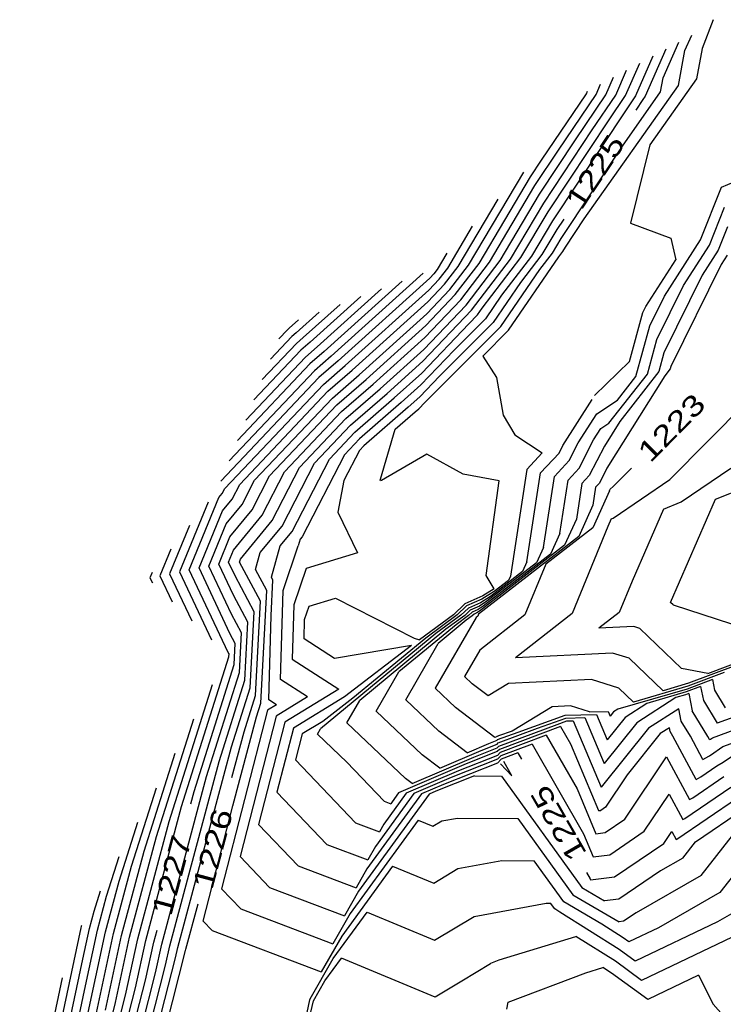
# Model space of a CAD drawing. Header units: feet. Extents: x -19835 to -19507, y 220308 to 220783.
# Tile 42 of 49: x -19733 to -19698, y 220700 to 220748. Entities that reach past the tile are written whole.
import ezdxf

# ---------------------------------------------------------------- set-up
doc = ezdxf.new("R2010")
doc.units = ezdxf.units.FT
doc.header["$LTSCALE"] = 25
doc.header["$MEASUREMENT"] = 0
for name, color, linetype in [('H1_HOEHENLINIEN', 86, 'CONTINUOUS'), ('H1_ZAEHLLIN_TXT', 3, 'CONTINUOUS'), ('H1_ZAEHLLINIEN', 11, 'CONTINUOUS')]:
    doc.layers.add(name, color=color, linetype=linetype)

msp = doc.modelspace()

# ---------------------------------------------------------------- linework, layer by layer
at = {"layer": 'H1_HOEHENLINIEN'}
for p, q in [((-19698.864, 220747.807), (-19699.404, 220746.4)), ((-19701.31, 220744.964), (-19700.549, 220746.715)), ((-19700.241, 220746.301), (-19699.912, 220747.058)), ((-19700.562, 220744.589), (-19700.241, 220746.301)), ((-19699.404, 220746.4), (-19699.684, 220744.907)), ((-19703.15, 220744.097), (-19702.459, 220745.687)), ((-19701.822, 220746.03), (-19702.67, 220744.079)), ((-19703.63, 220744.116), (-19703.096, 220745.344)), ((-19699.684, 220744.907), (-19701.961, 220741.683)), ((-19701.44, 220744.271), (-19701.31, 220744.964)), ((-19705.174, 220738.059), (-19700.562, 220744.589)), ((-19705.069, 220744.172), (-19705.006, 220744.316)), ((-19704.589, 220744.153), (-19704.369, 220744.659)), ((-19703.307, 220741.627), (-19701.44, 220744.271)), ((-19707.258, 220740.938), (-19705.069, 220744.172)), ((-19706.432, 220741.431), (-19704.589, 220744.153)), ((-19704.78, 220742.417), (-19703.63, 220744.116)), ((-19703.954, 220742.91), (-19703.15, 220744.097)), ((-19702.67, 220744.079), (-19703.127, 220743.403)), ((-19703.127, 220743.403), (-19706.73, 220737.971)), ((-19706.943, 220738.402), (-19703.954, 220742.91)), ((-19707.157, 220738.833), (-19704.78, 220742.417)), ((-19707.584, 220739.694), (-19706.432, 220741.431)), ((-19706.302, 220737.109), (-19703.307, 220741.627)), ((-19701.961, 220741.683), (-19702.9, 220737.852)), ((-19707.797, 220740.125), (-19707.258, 220740.938)), ((-19710.831, 220735.8), (-19708.135, 220740.345)), ((-19710.319, 220735.873), (-19707.797, 220740.125)), ((-19709.807, 220735.946), (-19707.584, 220739.694)), ((-19708.782, 220736.092), (-19707.157, 220738.833)), ((-19699.045, 220736.782), (-19698.303, 220738.641)), ((-19708.27, 220736.165), (-19706.943, 220738.402)), ((-19706.73, 220737.971), (-19707.757, 220736.238)), ((-19706.089, 220736.679), (-19705.174, 220738.059)), ((-19711.856, 220735.654), (-19710.641, 220737.702)), ((-19702.9, 220737.852), (-19700.939, 220737.119)), ((-19698.157, 220737.675), (-19698.613, 220736.531)), ((-19706.733, 220736.384), (-19706.302, 220737.109)), ((-19700.939, 220737.119), (-19700.697, 220736.05)), ((-19706.22, 220736.457), (-19706.089, 220736.679)), ((-19700.317, 220734.794), (-19699.045, 220736.782)), ((-19698.613, 220736.531), (-19699.396, 220735.307)), ((-19711.894, 220736.38), (-19712.368, 220735.581)), ((-19710.697, 220733.592), (-19708.782, 220736.092)), ((-19710.164, 220733.692), (-19708.27, 220736.165)), ((-19707.757, 220736.238), (-19709.225, 220734.322)), ((-19708.881, 220732.61), (-19706.408, 220736.212)), ((-19707.347, 220735.582), (-19706.733, 220736.384)), ((-19706.408, 220736.212), (-19706.22, 220736.457)), ((-19702.159, 220733.766), (-19700.697, 220736.05)), ((-19698.182, 220736.28), (-19698.476, 220735.821)), ((-19712.368, 220735.581), (-19712.529, 220735.371)), ((-19712.267, 220735.117), (-19711.856, 220735.654)), ((-19711.744, 220734.609), (-19710.831, 220735.8)), ((-19711.482, 220734.355), (-19710.319, 220735.873)), ((-19711.22, 220734.101), (-19709.807, 220735.946)), ((-19709.258, 220732.799), (-19707.347, 220735.582)), ((-19698.476, 220735.821), (-19700.931, 220730.843)), ((-19713.062, 220735.397), (-19717.56, 220731.342)), ((-19712.728, 220735.162), (-19717.217, 220731.115)), ((-19712.777, 220734.581), (-19712.267, 220735.117)), ((-19712.529, 220735.371), (-19712.728, 220735.162)), ((-19699.396, 220735.307), (-19701.273, 220731.503)), ((-19715.095, 220734.638), (-19718.246, 220731.797)), ((-19712.876, 220733.419), (-19711.744, 220734.609)), ((-19701.614, 220732.164), (-19700.317, 220734.794)), ((-19716.111, 220734.258), (-19718.589, 220732.024)), ((-19716.874, 220730.888), (-19712.777, 220734.581)), ((-19712.975, 220732.257), (-19711.22, 220734.101)), ((-19712.925, 220732.838), (-19711.482, 220734.355)), ((-19709.225, 220734.322), (-19710.012, 220733.176)), ((-19717.127, 220733.878), (-19718.932, 220732.251)), ((-19710.389, 220733.365), (-19710.164, 220733.692)), ((-19702.298, 220733.484), (-19702.159, 220733.766)), ((-19716.188, 220730.434), (-19712.876, 220733.419)), ((-19713.074, 220731.095), (-19710.697, 220733.592)), ((-19710.012, 220733.176), (-19711.544, 220731.645)), ((-19710.827, 220732.927), (-19710.389, 220733.365)), ((-19702.959, 220731.085), (-19702.298, 220733.484)), ((-19719.618, 220732.706), (-19719.701, 220732.633)), ((-19719.16, 220733.118), (-19719.618, 220732.706)), ((-19715.845, 220730.206), (-19712.925, 220732.838)), ((-19713.123, 220730.515), (-19710.827, 220732.927)), ((-19712.978, 220729.08), (-19709.258, 220732.799)), ((-19719.701, 220732.633), (-19720.126, 220732.185)), ((-19718.932, 220732.251), (-19719.26, 220731.966)), ((-19715.502, 220729.979), (-19712.975, 220732.257)), ((-19710.141, 220731.35), (-19708.881, 220732.61)), ((-19719.26, 220731.966), (-19720.934, 220730.198)), ((-19718.589, 220732.024), (-19719.04, 220731.632)), ((-19718.246, 220731.797), (-19718.82, 220731.298)), ((-19702.081, 220730.47), (-19701.614, 220732.164)), ((-19718.82, 220731.298), (-19721.742, 220728.212)), ((-19719.04, 220731.632), (-19721.338, 220729.205)), ((-19717.56, 220731.342), (-19718.379, 220730.631)), ((-19711.544, 220731.645), (-19713.172, 220729.934)), ((-19710.141, 220731.35), (-19709.461, 220730.302)), ((-19701.273, 220731.503), (-19701.523, 220730.593)), ((-19717.217, 220731.115), (-19718.159, 220730.297)), ((-19717.938, 220729.963), (-19716.874, 220730.888)), ((-19714.816, 220729.525), (-19713.074, 220731.095)), ((-19704.666, 220729.425), (-19702.959, 220731.085)), ((-19700.982, 220725.312), (-19695.199, 220731.158)), ((-19700.931, 220730.843), (-19700.965, 220730.717)), ((-19718.159, 220730.297), (-19722.954, 220725.232)), ((-19718.379, 220730.631), (-19722.55, 220726.225)), ((-19717.498, 220729.296), (-19716.188, 220730.434)), ((-19714.473, 220729.298), (-19713.123, 220730.515)), ((-19709.461, 220730.302), (-19709.139, 220728.451)), ((-19701.229, 220730.379), (-19704.059, 220725.857)), ((-19703.961, 220728.059), (-19702.081, 220730.47)), ((-19701.523, 220730.593), (-19703.436, 220728.14)), ((-19700.965, 220730.717), (-19701.229, 220730.379)), ((-19722.767, 220724.862), (-19717.938, 220729.963)), ((-19717.277, 220728.962), (-19715.845, 220730.206)), ((-19717.057, 220728.628), (-19715.502, 220729.979)), ((-19713.172, 220729.934), (-19714.13, 220729.07)), ((-19721.304, 220725.276), (-19717.498, 220729.296)), ((-19716.616, 220727.961), (-19714.816, 220729.525)), ((-19716.396, 220727.627), (-19714.473, 220729.298)), ((-19720.572, 220725.482), (-19717.277, 220728.962)), ((-19714.13, 220729.07), (-19716.175, 220727.294)), ((-19713.271, 220728.772), (-19712.978, 220729.08)), ((-19706.215, 220726.969), (-19704.788, 220729.216)), ((-19719.84, 220725.689), (-19717.057, 220728.628)), ((-19714.422, 220727.767), (-19713.444, 220728.616)), ((-19713.444, 220728.616), (-19713.271, 220728.772)), ((-19709.139, 220728.451), (-19708.574, 220727.499)), ((-19718.376, 220726.102), (-19716.616, 220727.961)), ((-19704.36, 220727.8), (-19703.961, 220728.059)), ((-19703.436, 220728.14), (-19704.186, 220726.943)), ((-19717.644, 220726.309), (-19716.396, 220727.627)), ((-19715.145, 220725.322), (-19714.422, 220727.767)), ((-19708.574, 220727.499), (-19707.224, 220726.618)), ((-19704.712, 220727.245), (-19704.36, 220727.8)), ((-19716.175, 220727.294), (-19716.912, 220726.515)), ((-19706.401, 220726.604), (-19706.215, 220726.969)), ((-19705.415, 220725.868), (-19704.712, 220727.245)), ((-19704.186, 220726.943), (-19704.923, 220725.5)), ((-19716.912, 220726.515), (-19718.982, 220722.501)), ((-19712.877, 220726.546), (-19715.095, 220725.266)), ((-19711.101, 220725.566), (-19712.877, 220726.546)), ((-19707.224, 220726.618), (-19707.982, 220725.805)), ((-19707.308, 220725.631), (-19706.401, 220726.604)), ((-19719.96, 220723.03), (-19718.376, 220726.102)), ((-19719.471, 220722.765), (-19717.644, 220726.309)), ((-19721.427, 220723.824), (-19720.572, 220725.482)), ((-19720.938, 220723.559), (-19719.84, 220725.689)), ((-19709.331, 220725.251), (-19711.101, 220725.566)), ((-19707.982, 220725.805), (-19708.786, 220720.587)), ((-19707.978, 220721.281), (-19707.308, 220725.631)), ((-19705.96, 220725.283), (-19705.415, 220725.868)), ((-19704.923, 220725.5), (-19705.286, 220725.109)), ((-19704.059, 220725.857), (-19704.43, 220725.132)), ((-19700.43, 220724.215), (-19698.003, 220725.87)), ((-19721.916, 220724.088), (-19721.304, 220725.276)), ((-19715.153, 220725.279), (-19715.145, 220725.322)), ((-19715.138, 220725.249), (-19715.153, 220725.279)), ((-19715.095, 220725.266), (-19715.138, 220725.249)), ((-19709.97, 220720.617), (-19709.331, 220725.251)), ((-19706.363, 220722.67), (-19705.96, 220725.283)), ((-19705.286, 220725.109), (-19705.555, 220723.364)), ((-19704.43, 220725.132), (-19704.613, 220724.936)), ((-19703.754, 220723.422), (-19700.982, 220725.312)), ((-19698.744, 220724.34), (-19697.106, 220725.008)), ((-19723.055, 220724.422), (-19722.894, 220724.617)), ((-19722.894, 220724.617), (-19722.767, 220724.862)), ((-19704.613, 220724.936), (-19704.748, 220724.059)), ((-19723.586, 220724.203), (-19724.987, 220720.787)), ((-19724.507, 220720.884), (-19723.055, 220724.422)), ((-19722.699, 220723.14), (-19721.916, 220724.088)), ((-19704.748, 220724.059), (-19705.445, 220722.52)), ((-19701.295, 220723.862), (-19700.43, 220724.215)), ((-19700.944, 220719.289), (-19698.744, 220724.34)), ((-19722.521, 220722.499), (-19721.427, 220723.824)), ((-19722.343, 220721.858), (-19720.938, 220723.559)), ((-19701.295, 220723.862), (-19702.832, 220720.333)), ((-19724.499, 220723.053), (-19725.468, 220720.691)), ((-19723.545, 220721.076), (-19722.699, 220723.14)), ((-19721.03, 220721.734), (-19719.96, 220723.03)), ((-19705.555, 220723.364), (-19706.133, 220722.091)), ((-19703.847, 220723.384), (-19704.012, 220723.006)), ((-19703.847, 220723.384), (-19703.754, 220723.422)), ((-19720.054, 220722.059), (-19719.471, 220722.765)), ((-19706.363, 220722.67), (-19706.82, 220721.662)), ((-19704.012, 220723.006), (-19705.771, 220718.745)), ((-19723.065, 220721.172), (-19722.521, 220722.499)), ((-19720.485, 220720.53), (-19720.054, 220722.059)), ((-19719.917, 220719.877), (-19719.168, 220722.068)), ((-19719.079, 220722.383), (-19719.168, 220722.068)), ((-19718.982, 220722.501), (-19719.079, 220722.383)), ((-19705.445, 220722.52), (-19710.346, 220718.724)), ((-19706.133, 220722.091), (-19710.304, 220718.86)), ((-19722.584, 220721.268), (-19722.343, 220721.858)), ((-19721.264, 220720.901), (-19721.03, 220721.734)), ((-19706.82, 220721.662), (-19710.122, 220719.104)), ((-19722.348, 220719.655), (-19723.065, 220721.172)), ((-19722.266, 220720.594), (-19722.584, 220721.268)), ((-19707.978, 220721.281), (-19708.195, 220720.804)), ((-19726.325, 220720.752), (-19726.429, 220720.499)), ((-19725.468, 220720.691), (-19724.383, 220718.396)), ((-19724.987, 220720.787), (-19723.418, 220717.468)), ((-19722.595, 220716.838), (-19724.507, 220720.884)), ((-19722.43, 220718.716), (-19723.545, 220721.076)), ((-19720.716, 220719.872), (-19721.264, 220720.901)), ((-19709.589, 220719.957), (-19709.97, 220720.617)), ((-19708.195, 220720.804), (-19709.759, 220719.592)), ((-19726.429, 220720.499), (-19726.312, 220720.253)), ((-19721.33, 220718.838), (-19722.266, 220720.594)), ((-19720.498, 220718.66), (-19720.409, 220720.388)), ((-19720.409, 220720.388), (-19720.485, 220720.53)), ((-19708.882, 220720.374), (-19709.577, 220719.836)), ((-19708.786, 220720.587), (-19708.882, 220720.374)), ((-19702.832, 220720.333), (-19703.464, 220718.803)), ((-19721.638, 220718.321), (-19722.348, 220719.655)), ((-19721, 220714.361), (-19720.716, 220719.872)), ((-19720.038, 220715.524), (-19719.917, 220719.877)), ((-19709.577, 220719.836), (-19710.189, 220719.447)), ((-19709.589, 220719.957), (-19710.13, 220719.613)), ((-19718.641, 220719.105), (-19717.355, 220719.496)), ((-19717.355, 220719.496), (-19713.505, 220717.543)), ((-19711.023, 220719.221), (-19711.578, 220718.695)), ((-19710.13, 220719.613), (-19711.023, 220719.221)), ((-19710.189, 220719.447), (-19710.931, 220719.121)), ((-19710.247, 220719.282), (-19710.84, 220719.021)), ((-19709.759, 220719.592), (-19710.247, 220719.282)), ((-19700.819, 220719.175), (-19700.944, 220719.289)), ((-19700.819, 220719.175), (-19695.253, 220717.348)), ((-19721.945, 220717.804), (-19722.43, 220718.716)), ((-19721.522, 220715.116), (-19721.33, 220718.838)), ((-19718.861, 220718.461), (-19718.641, 220719.105)), ((-19711.578, 220718.695), (-19713.24, 220717.466)), ((-19710.931, 220719.121), (-19711.394, 220718.684)), ((-19710.84, 220719.021), (-19711.209, 220718.672)), ((-19710.657, 220718.822), (-19710.84, 220718.649)), ((-19710.364, 220718.951), (-19710.657, 220718.822)), ((-19710.566, 220718.722), (-19710.655, 220718.637)), ((-19710.422, 220718.785), (-19710.566, 220718.722)), ((-19710.304, 220718.86), (-19710.422, 220718.785)), ((-19710.346, 220718.724), (-19710.386, 220718.628)), ((-19710.122, 220719.104), (-19710.364, 220718.951)), ((-19705.771, 220718.745), (-19708.532, 220716.581)), ((-19703.464, 220718.803), (-19704.455, 220718.027)), ((-19721.783, 220715.494), (-19721.638, 220718.321)), ((-19720.613, 220714.531), (-19720.498, 220718.66)), ((-19718.887, 220717.509), (-19718.861, 220718.461)), ((-19711.394, 220718.684), (-19712.925, 220717.551)), ((-19710.47, 220718.562), (-19712.469, 220715.1)), ((-19711.209, 220718.672), (-19712.432, 220717.768)), ((-19710.952, 220718.418), (-19712.321, 220717.288)), ((-19710.84, 220718.649), (-19711.445, 220718.201)), ((-19710.655, 220718.637), (-19710.952, 220718.418)), ((-19710.386, 220718.628), (-19710.47, 220718.562)), ((-19722.044, 220715.872), (-19721.945, 220717.804)), ((-19712.432, 220717.768), (-19718.082, 220713.108)), ((-19711.445, 220718.201), (-19714.241, 220715.895)), ((-19702.75, 220718.112), (-19704.455, 220718.027)), ((-19702.458, 220718.02), (-19702.75, 220718.112)), ((-19700.408, 220716.056), (-19702.458, 220718.02)), ((-19717.397, 220716.548), (-19718.887, 220717.509)), ((-19712.925, 220717.551), (-19716.5, 220714.603)), ((-19713.911, 220714.536), (-19712.321, 220717.288)), ((-19713.505, 220717.543), (-19713.24, 220717.466)), ((-19722.559, 220716.771), (-19722.595, 220716.838)), ((-19722.566, 220716.628), (-19722.559, 220716.771)), ((-19713.63, 220717.182), (-19717.397, 220716.548)), ((-19713.63, 220717.182), (-19716.907, 220714.673)), ((-19703.782, 220716.819), (-19708.532, 220716.581)), ((-19702.969, 220716.563), (-19703.782, 220716.819)), ((-19724.88, 220709.31), (-19722.566, 220716.628)), ((-19701.309, 220714.973), (-19702.969, 220716.563)), ((-19699.127, 220715.816), (-19697.18, 220716.55)), ((-19723.657, 220710.772), (-19722.044, 220715.872)), ((-19715.352, 220713.971), (-19714.241, 220715.895)), ((-19699.127, 220715.816), (-19700.408, 220716.056)), ((-19697.754, 220716.208), (-19700.064, 220715.336)), ((-19723.045, 220711.503), (-19721.783, 220715.494)), ((-19718.711, 220714.668), (-19720.038, 220715.524)), ((-19700.064, 220715.336), (-19701.309, 220714.973)), ((-19698.901, 220715.523), (-19700.142, 220715.055)), ((-19698.901, 220715.523), (-19698.799, 220714.993)), ((-19725.492, 220708.579), (-19723.374, 220715.275)), ((-19722.433, 220712.234), (-19721.522, 220715.116)), ((-19711.468, 220714.151), (-19712.469, 220715.1)), ((-19700.142, 220715.055), (-19703.527, 220714.066)), ((-19700.181, 220714.914), (-19702.107, 220714.352)), ((-19700.049, 220714.838), (-19700.221, 220714.773)), ((-19699.475, 220715.18), (-19700.181, 220714.914)), ((-19700.049, 220714.838), (-19699.884, 220713.985)), ((-19699.475, 220715.18), (-19699.341, 220714.489)), ((-19698.799, 220714.993), (-19698.278, 220714.142)), ((-19721.21, 220713.695), (-19721, 220714.361)), ((-19720.234, 220714.287), (-19720.613, 220714.531)), ((-19718.711, 220714.668), (-19720.251, 220713.728)), ((-19716.907, 220714.673), (-19719.406, 220713.149)), ((-19716.5, 220714.603), (-19717.972, 220713.476)), ((-19712.284, 220712.993), (-19713.911, 220714.536)), ((-19702.107, 220714.352), (-19703.163, 220713.669)), ((-19700.687, 220714.637), (-19702.595, 220713.404)), ((-19700.221, 220714.773), (-19700.687, 220714.637)), ((-19699.341, 220714.489), (-19698.662, 220713.379)), ((-19720.674, 220714.018), (-19722.924, 220705.279)), ((-19720.234, 220714.287), (-19720.674, 220714.018)), ((-19713.1, 220711.835), (-19715.352, 220713.971)), ((-19709.551, 220712.69), (-19711.468, 220714.151)), ((-19706.735, 220714.189), (-19708.708, 220712.999)), ((-19705.846, 220714.233), (-19706.735, 220714.189)), ((-19704.914, 220713.939), (-19705.846, 220714.233)), ((-19704.914, 220713.939), (-19704.004, 220713.962)), ((-19704.004, 220713.962), (-19703.903, 220713.721)), ((-19703.732, 220713.934), (-19703.903, 220713.721)), ((-19703.527, 220714.066), (-19703.732, 220713.934)), ((-19699.122, 220712.739), (-19699.884, 220713.985)), ((-19696.47, 220714.197), (-19698.662, 220713.379)), ((-19726.103, 220707.848), (-19724.287, 220713.593)), ((-19722.375, 220709.342), (-19721.21, 220713.695)), ((-19720.251, 220713.728), (-19722.021, 220706.856)), ((-19717.972, 220713.476), (-19718.983, 220712.859)), ((-19708.412, 220712.953), (-19706.106, 220713.772)), ((-19707.457, 220713.141), (-19706.067, 220713.635)), ((-19706.106, 220713.772), (-19704.573, 220713.81)), ((-19706.067, 220713.635), (-19705.142, 220713.658)), ((-19705.142, 220713.658), (-19704.194, 220711.408)), ((-19704.573, 220713.81), (-19704.049, 220712.564)), ((-19702.595, 220713.404), (-19704.194, 220711.408)), ((-19703.163, 220713.669), (-19704.049, 220712.564)), ((-19698.902, 220712.67), (-19696.342, 220713.625)), ((-19719.406, 220713.149), (-19720.214, 220710.012)), ((-19718.235, 220712.843), (-19718.082, 220713.108)), ((-19710.899, 220711.938), (-19712.284, 220712.993)), ((-19709.411, 220712.579), (-19708.412, 220712.953)), ((-19709.381, 220712.42), (-19707.457, 220713.141)), ((-19708.708, 220712.999), (-19709.367, 220712.765)), ((-19706.339, 220713.221), (-19709.321, 220712.104)), ((-19706.339, 220713.221), (-19705.85, 220712.37)), ((-19701.006, 220713.165), (-19701.458, 220712.873)), ((-19700.969, 220712.978), (-19701.006, 220713.165)), ((-19700.832, 220712.753), (-19700.969, 220712.978)), ((-19718.983, 220712.859), (-19719.31, 220711.589)), ((-19718.235, 220712.843), (-19716.789, 220711.471)), ((-19709.843, 220712.39), (-19709.439, 220712.549)), ((-19709.473, 220712.723), (-19709.551, 220712.69)), ((-19709.443, 220712.735), (-19709.473, 220712.723)), ((-19709.441, 220712.737), (-19709.443, 220712.735)), ((-19709.367, 220712.765), (-19709.441, 220712.737)), ((-19709.439, 220712.549), (-19709.411, 220712.579)), ((-19707.033, 220712.791), (-19709.291, 220711.945)), ((-19707.033, 220712.791), (-19705.525, 220710.167)), ((-19701.458, 220712.873), (-19703.079, 220710.851)), ((-19699.69, 220710.624), (-19700.832, 220712.753)), ((-19699.037, 220712.581), (-19699.122, 220712.739)), ((-19699.037, 220712.581), (-19698.994, 220712.607)), ((-19698.994, 220712.607), (-19698.902, 220712.67)), ((-19725.063, 220702.408), (-19722.433, 220712.234)), ((-19712.248, 220711.186), (-19710.213, 220712.057)), ((-19709.428, 220711.992), (-19710.953, 220711.39)), ((-19710.899, 220711.938), (-19709.843, 220712.39)), ((-19710.213, 220712.057), (-19709.436, 220712.364)), ((-19709.436, 220712.364), (-19709.381, 220712.42)), ((-19709.321, 220712.104), (-19709.428, 220711.992)), ((-19709.291, 220711.945), (-19709.425, 220711.807)), ((-19707.727, 220712.362), (-19709.261, 220711.787)), ((-19707.727, 220712.362), (-19705.201, 220707.965)), ((-19705.85, 220712.37), (-19704.479, 220709.105)), ((-19725.457, 220702.493), (-19723.045, 220711.503)), ((-19719.31, 220711.589), (-19716.37, 220708.508)), ((-19716.789, 220711.471), (-19714.966, 220709.562)), ((-19712.248, 220711.186), (-19713.1, 220711.835)), ((-19709.421, 220711.621), (-19711.694, 220710.723)), ((-19709.425, 220711.807), (-19711.324, 220711.057)), ((-19709.261, 220711.787), (-19709.421, 220711.621)), ((-19708.716, 220710.809), (-19709.115, 220711.503)), ((-19703.184, 220708.685), (-19701.138, 220711.736)), ((-19701.138, 220711.736), (-19700.016, 220709.646)), ((-19698.682, 220711.291), (-19698.372, 220711.471)), ((-19698.372, 220711.471), (-19697.87, 220711.815)), ((-19710.953, 220711.39), (-19714.256, 220709.977)), ((-19711.324, 220711.057), (-19713.882, 220709.962)), ((-19709.27, 220711.399), (-19708.716, 220710.809)), ((-19699.469, 220710.755), (-19698.682, 220711.291)), ((-19725.85, 220702.579), (-19723.657, 220710.772)), ((-19711.694, 220710.723), (-19713.508, 220709.947)), ((-19710.538, 220710.806), (-19712.434, 220710.057)), ((-19710.538, 220710.806), (-19709.223, 220710.796)), ((-19709.223, 220710.796), (-19705.288, 220705.34)), ((-19703.079, 220710.851), (-19704.135, 220709.277)), ((-19699.859, 220709.739), (-19698.344, 220710.771)), ((-19699.69, 220710.624), (-19699.469, 220710.755)), ((-19727.327, 220706.386), (-19726.112, 220710.229)), ((-19712.434, 220710.057), (-19712.761, 220709.917)), ((-19705.525, 220710.167), (-19704.606, 220707.976)), ((-19700.249, 220708.723), (-19698.005, 220710.252)), ((-19720.214, 220710.012), (-19717.774, 220707.454)), ((-19712.761, 220709.917), (-19716.218, 220705.162)), ((-19713.508, 220709.947), (-19715.394, 220707.353)), ((-19713.882, 220709.962), (-19714.982, 220708.449)), ((-19714.966, 220709.562), (-19714.633, 220709.435)), ((-19714.57, 220709.545), (-19714.633, 220709.435)), ((-19714.256, 220709.977), (-19714.57, 220709.545)), ((-19702.233, 220708.094), (-19701.012, 220709.915)), ((-19701.012, 220709.915), (-19700.343, 220708.667)), ((-19700.016, 220709.646), (-19699.859, 220709.739)), ((-19726.636, 220702.749), (-19724.88, 220709.31)), ((-19723.828, 220703.701), (-19722.375, 220709.342)), ((-19704.479, 220709.105), (-19704.368, 220709.119)), ((-19704.135, 220709.277), (-19704.368, 220709.119)), ((-19699.731, 220707.575), (-19697.328, 220709.213)), ((-19727.03, 220702.834), (-19725.492, 220708.579)), ((-19713.299, 220708.648), (-19716.63, 220704.066)), ((-19713.299, 220708.648), (-19712.577, 220708.347)), ((-19712.577, 220708.347), (-19712.15, 220708.603)), ((-19712.15, 220708.603), (-19711.381, 220708.743)), ((-19711.381, 220708.743), (-19708.421, 220708.722)), ((-19708.421, 220708.722), (-19705.732, 220704.992)), ((-19704.144, 220708.033), (-19703.184, 220708.685)), ((-19700.343, 220708.667), (-19700.249, 220708.723)), ((-19727.938, 220705.655), (-19727.024, 220708.547)), ((-19716.37, 220708.508), (-19715.201, 220708.064)), ((-19714.982, 220708.449), (-19715.201, 220708.064)), ((-19703.921, 220706.947), (-19702.233, 220708.094)), ((-19699.442, 220705.939), (-19697.625, 220708.26)), ((-19727.423, 220702.919), (-19726.103, 220707.848)), ((-19705.201, 220707.965), (-19704.732, 220706.848)), ((-19704.606, 220707.976), (-19704.144, 220708.033)), ((-19717.774, 220707.454), (-19715.77, 220706.693)), ((-19715.394, 220707.353), (-19715.77, 220706.693)), ((-19700.353, 220706.781), (-19699.731, 220707.575)), ((-19728.55, 220704.924), (-19727.937, 220706.864)), ((-19722.021, 220706.856), (-19720.581, 220705.347)), ((-19711.352, 220706.268), (-19709.209, 220706.659)), ((-19709.209, 220706.659), (-19707.619, 220706.647)), ((-19706.175, 220704.644), (-19707.619, 220706.647)), ((-19704.732, 220706.848), (-19703.921, 220706.947)), ((-19700.353, 220706.781), (-19701.443, 220706.156)), ((-19696.95, 220707.117), (-19698.532, 220705.098)), ((-19728.209, 220703.089), (-19727.327, 220706.386)), ((-19714.552, 220706.396), (-19717.042, 220702.97)), ((-19714.552, 220706.396), (-19712.542, 220705.557)), ((-19712.542, 220705.557), (-19711.352, 220706.268)), ((-19701.443, 220706.156), (-19703.475, 220704.776)), ((-19699.442, 220705.939), (-19702.631, 220704.112)), ((-19728.603, 220703.174), (-19727.938, 220705.655)), ((-19722.924, 220705.279), (-19721.984, 220704.294)), ((-19720.581, 220705.347), (-19716.908, 220703.952)), ((-19705.288, 220705.34), (-19704.179, 220704.69)), ((-19728.996, 220703.259), (-19728.55, 220704.924)), ((-19716.218, 220705.162), (-19716.908, 220703.952)), ((-19705.732, 220704.992), (-19703.466, 220703.664)), ((-19703.475, 220704.776), (-19704.179, 220704.69)), ((-19698.532, 220705.098), (-19701.536, 220703.376)), ((-19721.984, 220704.294), (-19717.477, 220702.581)), ((-19704.304, 220703.548), (-19706.175, 220704.644)), ((-19716.63, 220704.066), (-19717.477, 220702.581)), ((-19702.631, 220704.112), (-19703.251, 220703.691)), ((-19732.007, 220692.976), (-19729.795, 220703.372)), ((-19729.795, 220703.372), (-19729.782, 220703.43)), ((-19729.782, 220703.43), (-19729.774, 220703.462)), ((-19729.774, 220703.462), (-19729.762, 220703.5)), ((-19723.828, 220703.701), (-19723.388, 220703.24)), ((-19703.262, 220702.89), (-19704.304, 220703.548)), ((-19703.251, 220703.691), (-19703.466, 220703.664)), ((-19701.536, 220703.376), (-19702.982, 220702.686)), ((-19729.633, 220700.302), (-19728.996, 220703.259)), ((-19729.552, 220698.768), (-19728.603, 220703.174)), ((-19729.095, 220698.981), (-19728.209, 220703.089)), ((-19728.114, 220699.712), (-19727.423, 220702.919)), ((-19727.624, 220700.077), (-19727.03, 220702.834)), ((-19723.388, 220703.24), (-19718.046, 220701.211)), ((-19717.042, 220702.97), (-19718.046, 220701.211)), ((-19709.341, 220701.804), (-19705.584, 220702.955)), ((-19703.65, 220701.735), (-19705.584, 220702.955)), ((-19702.982, 220702.686), (-19703.262, 220702.89)), ((-19697.935, 220702.92), (-19702.37, 220700.803)), ((-19727.134, 220700.442), (-19726.636, 220702.749)), ((-19726.153, 220701.173), (-19725.85, 220702.579)), ((-19725.663, 220701.538), (-19725.457, 220702.493)), ((-19725.172, 220701.904), (-19725.063, 220702.408)), ((-19726.341, 220697.371), (-19725.172, 220701.904)), ((-19717.866, 220700.779), (-19717.058, 220701.89)), ((-19712.471, 220699.976), (-19717.058, 220701.89)), ((-19726.7, 220697.514), (-19725.663, 220701.538)), ((-19709.755, 220701.613), (-19711.159, 220700.761)), ((-19709.755, 220701.613), (-19709.749, 220701.651)), ((-19709.749, 220701.651), (-19709.341, 220701.804)), ((-19705.089, 220701.173), (-19704.267, 220701.425)), ((-19703.845, 220701.158), (-19704.267, 220701.425)), ((-19702.37, 220700.803), (-19703.65, 220701.735)), ((-19730.721, 220700.931), (-19732.806, 220691.136)), ((-19727.059, 220697.657), (-19726.153, 220701.173)), ((-19708.899, 220699.743), (-19705.089, 220701.173)), ((-19702.064, 220699.861), (-19703.845, 220701.158)), ((-19699.574, 220701.05), (-19702.064, 220699.861)), ((-19699.574, 220701.05), (-19698.858, 220699.64)), ((-19727.778, 220697.942), (-19727.134, 220700.442)), ((-19718.42, 220699.808), (-19717.866, 220700.779)), ((-19711.159, 220700.761), (-19712.471, 220699.976)), ((-19730.409, 220696.657), (-19729.633, 220700.302)), ((-19728.137, 220698.085), (-19727.624, 220700.077)), ((-19728.497, 220698.228), (-19728.114, 220699.712)), ((-19718.688, 220698.688), (-19718.42, 220699.808)), ((-19708.955, 220699.385), (-19708.899, 220699.743)), ((-19698.858, 220699.64), (-19697.596, 220698.202))]:
    msp.add_line(p, q, dxfattribs=at)
at = {"layer": 'H1_ZAEHLLINIEN'}
for p, q in [((-19701.186, 220746.372), (-19702.191, 220744.06)), ((-19704.11, 220744.134), (-19703.733, 220745.001)), ((-19705.606, 220741.924), (-19704.11, 220744.134)), ((-19702.301, 220743.896), (-19702.64, 220743.385)), ((-19702.191, 220744.06), (-19702.301, 220743.896)), ((-19707.37, 220739.263), (-19705.606, 220741.924)), ((-19699.476, 220737.033), (-19698.449, 220739.607)), ((-19698.449, 220739.607), (-19697.828, 220739.878)), ((-19711.344, 220735.727), (-19709.388, 220739.024)), ((-19709.294, 220736.019), (-19707.37, 220739.263)), ((-19706.177, 220738.051), (-19706.516, 220737.54)), ((-19706.516, 220737.54), (-19707.245, 220736.311)), ((-19701.238, 220734.28), (-19699.476, 220737.033)), ((-19707.245, 220736.311), (-19708.286, 220734.952)), ((-19712.005, 220734.863), (-19711.344, 220735.727)), ((-19710.959, 220733.847), (-19709.294, 220736.019)), ((-19714.078, 220735.017), (-19717.903, 220731.57)), ((-19712.826, 220734), (-19712.005, 220734.863)), ((-19708.286, 220734.952), (-19709.635, 220732.987)), ((-19701.956, 220732.824), (-19701.238, 220734.28)), ((-19716.531, 220730.661), (-19712.826, 220734)), ((-19713.024, 220731.676), (-19710.959, 220733.847)), ((-19718.144, 220733.498), (-19719.275, 220732.478)), ((-19709.635, 220732.987), (-19712.261, 220730.362)), ((-19702.639, 220730.346), (-19701.956, 220732.824)), ((-19719.481, 220732.299), (-19720.53, 220731.191)), ((-19719.275, 220732.478), (-19719.481, 220732.299)), ((-19717.903, 220731.57), (-19718.599, 220730.964)), ((-19715.159, 220729.752), (-19713.024, 220731.676)), ((-19718.599, 220730.964), (-19722.146, 220727.218)), ((-19717.718, 220729.63), (-19716.531, 220730.661)), ((-19712.261, 220730.362), (-19713.222, 220729.353)), ((-19703.54, 220729.191), (-19702.639, 220730.346)), ((-19722.035, 220725.069), (-19717.718, 220729.63)), ((-19716.836, 220728.295), (-19715.159, 220729.752)), ((-19713.222, 220729.353), (-19713.787, 220728.843)), ((-19713.787, 220728.843), (-19715.955, 220726.96)), ((-19704.561, 220728.528), (-19703.54, 220729.191)), ((-19705.463, 220727.107), (-19704.561, 220728.528)), ((-19719.108, 220725.896), (-19716.836, 220728.295)), ((-19715.955, 220726.96), (-19716.18, 220726.722)), ((-19705.908, 220726.236), (-19705.463, 220727.107)), ((-19716.18, 220726.722), (-19716.932, 220725.264)), ((-19706.634, 220725.457), (-19705.908, 220726.236)), ((-19720.449, 220723.295), (-19719.108, 220725.896)), ((-19707.171, 220721.975), (-19706.634, 220725.457)), ((-19703.758, 220724.961), (-19702.859, 220725.869)), ((-19722.405, 220724.353), (-19722.035, 220725.069)), ((-19716.932, 220725.264), (-19717.226, 220723.706)), ((-19703.896, 220724.83), (-19703.758, 220724.961)), ((-19703.94, 220724.753), (-19704.758, 220722.949)), ((-19703.94, 220724.753), (-19703.939, 220724.762)), ((-19703.939, 220724.762), (-19703.937, 220724.764)), ((-19703.937, 220724.764), (-19703.933, 220724.771)), ((-19703.933, 220724.771), (-19703.896, 220724.83)), ((-19722.877, 220723.781), (-19722.405, 220724.353)), ((-19724.026, 220720.98), (-19722.877, 220723.781)), ((-19717.226, 220723.706), (-19716.278, 220721.722)), ((-19722.005, 220721.41), (-19720.449, 220723.295)), ((-19704.758, 220722.949), (-19707.052, 220721.172)), ((-19725.412, 220721.902), (-19725.948, 220720.595)), ((-19716.278, 220721.722), (-19718.776, 220720.962)), ((-19707.171, 220721.975), (-19707.507, 220721.233)), ((-19722.044, 220721.271), (-19722.005, 220721.41)), ((-19721.023, 220719.355), (-19722.044, 220721.271)), ((-19707.507, 220721.233), (-19709.94, 220719.348)), ((-19707.052, 220721.172), (-19708.078, 220718.687)), ((-19722.513, 220717.777), (-19724.026, 220720.98)), ((-19718.776, 220720.962), (-19719.389, 220719.169)), ((-19725.948, 220720.595), (-19725.348, 220719.325)), ((-19721.261, 220714.738), (-19721.023, 220719.355)), ((-19719.389, 220719.169), (-19719.462, 220716.516)), ((-19709.94, 220719.348), (-19710.305, 220719.116)), ((-19710.749, 220718.922), (-19711.024, 220718.66)), ((-19710.305, 220719.116), (-19710.749, 220718.922)), ((-19708.078, 220718.687), (-19710.278, 220716.963)), ((-19711.024, 220718.66), (-19711.939, 220717.984)), ((-19722.252, 220717.287), (-19722.513, 220717.777)), ((-19711.939, 220717.984), (-19716.161, 220714.501)), ((-19722.305, 220716.25), (-19722.252, 220717.287)), ((-19710.278, 220716.963), (-19711.028, 220715.664)), ((-19719.462, 220716.516), (-19717.188, 220715.05)), ((-19724.268, 220710.041), (-19722.305, 220716.25)), ((-19698.328, 220715.865), (-19700.103, 220715.195)), ((-19710.652, 220715.308), (-19711.028, 220715.664)), ((-19708.877, 220715.323), (-19709.879, 220714.719)), ((-19704.814, 220715.526), (-19708.877, 220715.323)), ((-19703.48, 220715.105), (-19704.814, 220715.526)), ((-19717.188, 220715.05), (-19719.829, 220713.439)), ((-19709.879, 220714.719), (-19710.652, 220715.308)), ((-19702.763, 220714.419), (-19703.48, 220715.105)), ((-19700.103, 220715.195), (-19702.763, 220714.419)), ((-19721.822, 220712.964), (-19721.261, 220714.738)), ((-19716.793, 220713.407), (-19716.161, 220714.501)), ((-19700.546, 220714.095), (-19702.026, 220713.138)), ((-19700.427, 220713.482), (-19700.546, 220714.095)), ((-19719.829, 220713.439), (-19721.117, 220708.434)), ((-19713.916, 220710.678), (-19716.793, 220713.407)), ((-19706.502, 220713.329), (-19706.027, 220713.498)), ((-19706.027, 220713.498), (-19705.71, 220713.506)), ((-19705.71, 220713.506), (-19704.34, 220710.252)), ((-19699.977, 220712.746), (-19700.427, 220713.482)), ((-19722.418, 220710.735), (-19721.822, 220712.964)), ((-19709.351, 220712.262), (-19706.502, 220713.329)), ((-19702.026, 220713.138), (-19704.34, 220710.252)), ((-19698.386, 220712.242), (-19696.213, 220713.052)), ((-19699.364, 220711.603), (-19699.977, 220712.746)), ((-19710.583, 220711.723), (-19709.432, 220712.178)), ((-19709.432, 220712.178), (-19709.351, 220712.262)), ((-19698.998, 220711.824), (-19698.386, 220712.242)), ((-19726.715, 220707.117), (-19725.199, 220711.911)), ((-19713.596, 220710.434), (-19710.583, 220711.723)), ((-19709.231, 220711.628), (-19709.418, 220711.435)), ((-19708.421, 220711.932), (-19709.231, 220711.628)), ((-19708.421, 220711.932), (-19708.243, 220711.622)), ((-19699.364, 220711.603), (-19699.079, 220711.771)), ((-19699.079, 220711.771), (-19699.021, 220711.81)), ((-19699.021, 220711.81), (-19698.998, 220711.824)), ((-19709.418, 220711.435), (-19712.064, 220710.39)), ((-19713.596, 220710.434), (-19713.916, 220710.678)), ((-19724.428, 220709.443), (-19724.268, 220710.041)), ((-19712.064, 220710.39), (-19713.135, 220709.932)), ((-19713.135, 220709.932), (-19715.806, 220706.258)), ((-19700.639, 220707.707), (-19697.666, 220709.732)), ((-19721.117, 220708.434), (-19719.177, 220706.401)), ((-19701.282, 220707.503), (-19700.886, 220708.093)), ((-19700.886, 220708.093), (-19700.669, 220707.689)), ((-19700.669, 220707.689), (-19700.639, 220707.707)), ((-19703.698, 220705.862), (-19701.282, 220707.503)), ((-19727.816, 220703.004), (-19726.715, 220707.117)), ((-19719.177, 220706.401), (-19716.339, 220705.323)), ((-19715.806, 220706.258), (-19716.339, 220705.323)), ((-19705.054, 220706.072), (-19704.876, 220705.762)), ((-19704.876, 220705.762), (-19704.858, 220705.719)), ((-19704.858, 220705.719), (-19703.698, 220705.862)), ((-19729.162, 220704.193), (-19728.849, 220705.182)), ((-19724.67, 220702.323), (-19724.073, 220704.553)), ((-19710.553, 220703.934), (-19707.037, 220704.574)), ((-19707.037, 220704.574), (-19706.817, 220704.573)), ((-19706.618, 220704.297), (-19706.817, 220704.573)), ((-19706.36, 220704.145), (-19706.618, 220704.297)), ((-19697.621, 220704.256), (-19698.649, 220703.667)), ((-19729.389, 220703.344), (-19729.162, 220704.193)), ((-19717.454, 220701.875), (-19715.805, 220704.143)), ((-19715.805, 220704.143), (-19712.507, 220702.766)), ((-19712.507, 220702.766), (-19710.553, 220703.934)), ((-19703.456, 220702.312), (-19706.36, 220704.145)), ((-19729.714, 220701.837), (-19729.389, 220703.344)), ((-19698.649, 220703.667), (-19702.676, 220701.744)), ((-19728.605, 220699.346), (-19727.816, 220703.004)), ((-19726.243, 220702.664), (-19726.083, 220703.261)), ((-19726.643, 220700.808), (-19726.243, 220702.664)), ((-19724.682, 220702.269), (-19724.67, 220702.323)), ((-19702.676, 220701.744), (-19703.456, 220702.312)), ((-19731.208, 220694.817), (-19729.714, 220701.837)), ((-19725.981, 220697.228), (-19724.682, 220702.269)), ((-19718.585, 220699.892), (-19717.454, 220701.875)), ((-19727.419, 220697.799), (-19726.643, 220700.808)), ((-19719.341, 220696.335), (-19718.596, 220699.849)), ((-19718.596, 220699.849), (-19718.585, 220699.892))]:
    msp.add_line(p, q, dxfattribs=at)

# ---------------------------------------------------------------- texts
at = {"layer": 'H1_ZAEHLLIN_TXT', "width": 1.333333}
for s, rotation, p in [('1225', 56.5, (-19705.318, 220738.442)), ('1223', 45.3, (-19701.941, 220726.086)), ('1225', 119.9, (-19705.019, 220707.015)), ('1226', 75, (-19723.384, 220705.196)), ('1227', 75, (-19725.393, 220703.905))]:
    msp.add_text(s, height=1, rotation=rotation, dxfattribs=at).set_placement(p)

doc.saveas('drawing.dxf')
